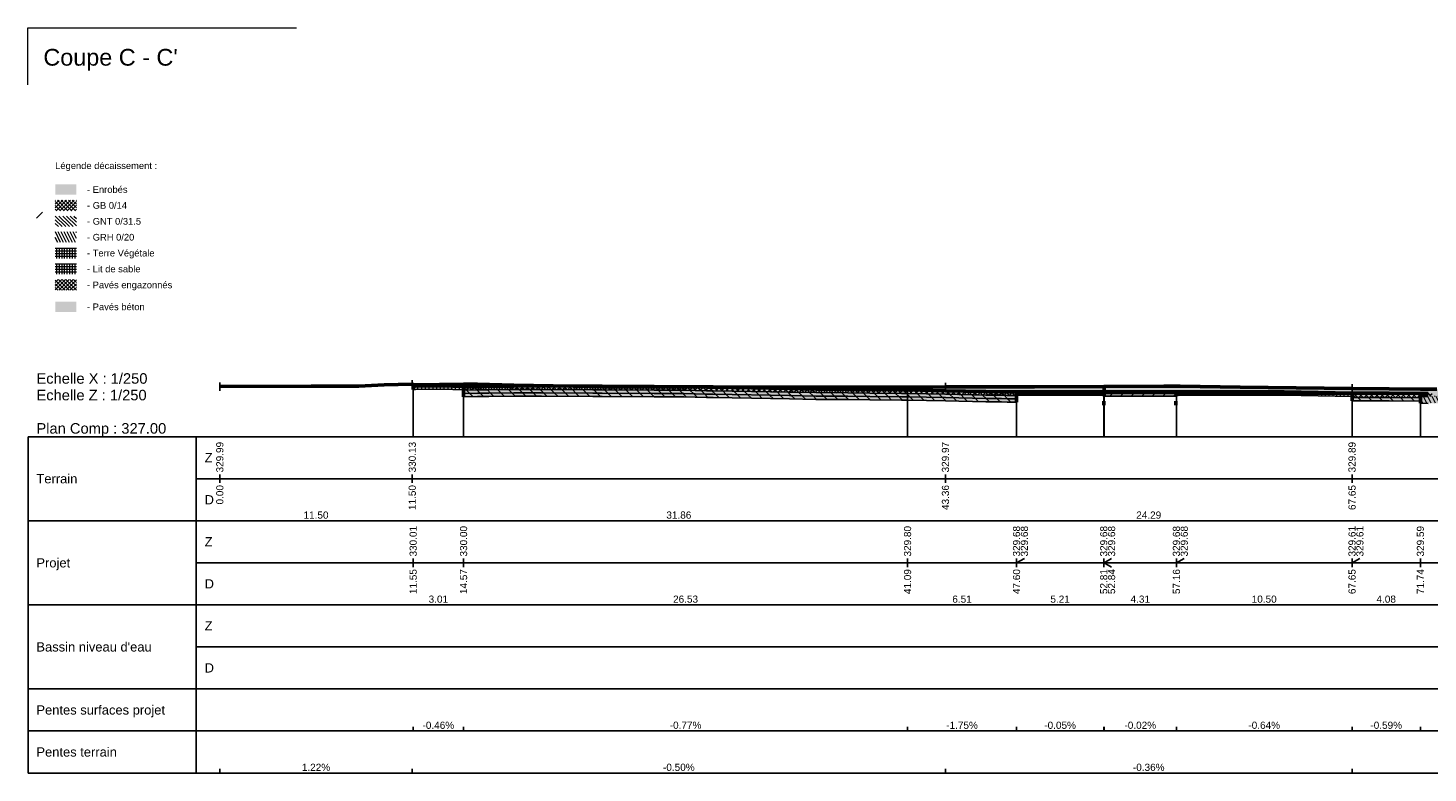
# Model space of a CAD drawing. Header units: centimetres. Extents: x -11246 to 29725, y -11714 to 13666.
# Tile 39 of 79: x 13265 to 14101, y 1715 to 2161. Entities that reach past the tile are written whole.
import ezdxf
from ezdxf.enums import TextEntityAlignment as Align

# ---------------------------------------------------------------- set-up
doc = ezdxf.new("R2010")
doc.units = ezdxf.units.CM
doc.layers.add('0- Coupes', color=7, linetype='Continuous')
for name, color, linetype, lineweight in [('05-ANO Cotations', 7, 'Continuous', 15), ('Coupe - Cadre', 5, 'Continuous', 0), ('Coupe - Projet', 5, 'Continuous', 0), ('Coupe - Structure', 5, 'Continuous', 0), ('Coupe - Terrain', 5, 'Continuous', 0), ('Coupe - Terrassement', 5, 'Continuous', 0), ('Terrain - Profils - Calque temporaire', 5, 'Continuous', 0)]:
    doc.layers.add(name, color=color, linetype=linetype, lineweight=lineweight)
doc.styles.add('CoteHor', font='arial.ttf', dxfattribs={"height": 0.0022})
doc.styles.add('CoteHorA', font='arial.ttf', dxfattribs={"height": 0.0022})
doc.styles.add('CoteHorB', font='arial.ttf', dxfattribs={"height": 0.0022})
doc.styles.add('CoteHorC', font='arial.ttf', dxfattribs={"height": 0.0022})
doc.styles.add('CoteHorD', font='arial.ttf', dxfattribs={"height": 0.0022})
doc.styles.add('CoteTitre', font='arial.ttf', dxfattribs={"height": 0.0017})
doc.styles.add('CoteTitreA', font='arial.ttf', dxfattribs={"height": 0.0017})
doc.styles.add('CoteTitreC', font='arial.ttf', dxfattribs={"height": 0.0017})
doc.styles.add('CoteTitreD', font='arial.ttf', dxfattribs={"height": 0.0017})
doc.styles.add('CoteVert', font='arial.ttf', dxfattribs={"height": 0.0017})
doc.styles.add('CoteVertA', font='arial.ttf', dxfattribs={"height": 0.0017})
doc.styles.add('ProfilCartouche', font='arial.ttf', dxfattribs={"height": 0.0025})
pattern_1 = [(90, (-11, 306), (-56.54, 3e-15), []), (180, (-11, 306), (-7e-15, -56.54), [])]
pattern_2 = [(90, (0, 0), (-0.225, 1e-17), []), (180, (0, 0), (-3e-17, -0.225), [])]
pattern_3 = [(135, (0, 0), (-0.15909903, -0.15909903), []), (225, (0, 0), (0.15909903, -0.15909903), [])]
pattern_4 = [(135, (0, 0), (-0.31819805, -0.31819805), [])]
pattern_5 = [(135, (-21.43074, -187.43973), (-0.11156512, -0.11156512), []), (225, (-21.43074, -187.43973), (0.11156512, -0.11156512), [])]

# ---------------------------------------------------------------- blocks, each defined once
blk = doc.blocks.new('CADRE_2')
h = blk.add_hatch()
h.set_pattern_fill('_USER', color=31, scale=56.541278, angle=135, style=0, double=1, pattern_type=0)
h.set_pattern_definition([(135, (-11, 306), (-39.98, -39.98), []), (225, (-11, 306), (39.98, -39.98), [])])
h.paths.add_polyline_path([(-10.956, 343.91), (-8.967, 343.91), (-8.967, 344.905), (-10.956, 344.905)])
h = blk.add_hatch()
h.set_pattern_fill('_USER', color=214, scale=113.082557, angle=135, style=0, pattern_type=0)
h.set_pattern_definition([(135, (-11, 306), (-79.96, -79.96), [])])
h.paths.add_polyline_path([(-10.956, 342.418), (-8.967, 342.418), (-8.967, 343.413), (-10.956, 343.413)])
h = blk.add_hatch()
h.set_pattern_fill('_USER', color=30, scale=56.541278, angle=116.57, style=0, pattern_type=0)
h.set_pattern_definition([(116.57, (-11, 306), (-50.57, -25.29), [])])
h.paths.add_polyline_path([(-10.956, 340.926), (-8.967, 340.926), (-8.967, 341.921), (-10.956, 341.921)])
h = blk.add_hatch()
h.set_pattern_fill('_USER', color=54, scale=113.082557, angle=-135, style=0, pattern_type=0)
h.set_pattern_definition([(-135, (-11, 306), (79.96, -79.96), [])])
h.paths.add_polyline_path([(-10.956, 339.434), (-8.967, 339.434), (-8.967, 340.429), (-10.956, 340.429)])
h = blk.add_hatch()
h.set_pattern_fill('_USER', color=62, scale=56.541278, angle=90, style=0, double=1, pattern_type=0)
h.set_pattern_definition(pattern_1)
h.paths.add_polyline_path([(-10.956, 337.942), (-8.967, 337.942), (-8.967, 338.936), (-10.956, 338.936)])
h = blk.add_hatch()
h.set_pattern_fill('_USER', color=51, scale=56.541278, angle=90, style=0, double=1, pattern_type=0)
h.set_pattern_definition(pattern_1)
h.paths.add_polyline_path([(-10.956, 334.958), (-8.967, 334.958), (-8.967, 335.952), (-10.956, 335.952)])
h = blk.add_hatch()
h.set_pattern_fill('_USER', color=250, scale=113.082557, angle=135, style=0, double=1, pattern_type=0)
h.set_pattern_definition([(135, (-11, 306), (-79.96, -79.96), []), (225, (-11, 306), (79.96, -79.96), [])])
h.paths.add_polyline_path([(-10.956, 333.466), (-8.967, 333.466), (-8.967, 334.46), (-10.956, 334.46)])
at = {"color": 7, "linetype": 'Continuous'}
for p, q in [((0, 329.742), (0, 330.244)), ((0, 329.742), (0, 330.244)), ((11.5, 329.882), (11.5, 330.385)), ((11.5, 329.882), (11.5, 330.385)), ((11.553, 327), (11.553, 330.013)), ((11.553, 327), (11.553, 330.013)), ((14.566, 327), (14.566, 330)), ((14.566, 327), (14.566, 330)), ((41.094, 327), (41.094, 329.795)), ((41.094, 327), (41.094, 329.795)), ((43.356, 329.721), (43.356, 330.224)), ((43.356, 329.721), (43.356, 330.224)), ((47.604, 327), (47.604, 329.681)), ((47.604, 327), (47.604, 329.681)), ((47.604, 327), (47.604, 329.681)), ((52.814, 327), (52.814, 329.679)), ((52.814, 327), (52.814, 329.679)), ((52.842, 327), (52.842, 329.679)), ((52.842, 327), (52.842, 329.679)), ((57.156, 327), (57.156, 329.678)), ((57.156, 327), (57.156, 329.678)), ((57.156, 327), (57.156, 329.678)), ((67.651, 329.634), (67.651, 330.137)), ((67.651, 329.634), (67.651, 330.137)), ((67.651, 327), (67.651, 329.611)), ((67.651, 327), (67.651, 329.611)), ((67.651, 327), (67.651, 329.611)), ((71.735, 327), (71.735, 329.587)), ((71.735, 327), (71.735, 329.587)), ((-11.459, 306.896), (-11.459, 327)), ((139.318, 327), (-11.459, 327)), ((139.318, 327), (-11.459, 327)), ((-11.459, 327), (-11.459, 306.896)), ((-11.459, 327), (-11.459, 306.896)), ((-1.407, 327), (-1.407, 306.896)), ((139.318, 324.487), (-1.407, 324.487)), ((139.318, 321.974), (-11.459, 321.974)), ((139.318, 321.974), (-11.459, 321.974)), ((139.318, 319.461), (-1.407, 319.461)), ((139.318, 316.948), (-11.459, 316.948)), ((139.318, 316.948), (-11.459, 316.948)), ((139.318, 314.435), (-1.407, 314.435)), ((139.318, 311.922), (-11.459, 311.922)), ((139.318, 311.922), (-11.459, 311.922)), ((139.318, 311.922), (-11.459, 311.922)), ((139.318, 309.409), (-11.459, 309.409)), ((139.318, 309.409), (-11.459, 309.409)), ((139.318, 306.896), (-11.459, 306.896)), ((139.318, 306.896), (-11.459, 306.896)), ((139.318, 306.896), (-11.459, 306.896))]:
    blk.add_line(p, q, dxfattribs=at)
at = {"color": 114, "linetype": 'Continuous'}
for p, q in [((0, 324.738), (0, 324.487)), ((11.5, 324.738), (11.5, 324.487)), ((43.356, 324.738), (43.356, 324.487)), ((67.651, 324.738), (67.651, 324.487)), ((0, 324.236), (0, 324.487)), ((11.5, 324.236), (11.5, 324.487)), ((43.356, 324.236), (43.356, 324.487)), ((67.651, 324.236), (67.651, 324.487)), ((0, 307.148), (0, 306.896)), ((11.5, 307.148), (11.5, 306.896)), ((43.356, 307.148), (43.356, 306.896)), ((67.651, 307.148), (67.651, 306.896))]:
    blk.add_line(p, q, dxfattribs=at)
at = {"color": 251, "linetype": 'Continuous'}
for p, q in [((11.553, 319.712), (11.553, 319.461)), ((14.566, 319.712), (14.566, 319.461)), ((41.094, 319.712), (41.094, 319.461)), ((47.604, 319.712), (47.604, 319.461)), ((48.073, 319.712), (47.604, 319.461)), ((52.814, 319.712), (52.814, 319.461)), ((53.284, 319.712), (52.842, 319.461)), ((57.156, 319.712), (57.156, 319.461)), ((57.626, 319.712), (57.156, 319.461)), ((67.651, 319.712), (67.651, 319.461)), ((68.121, 319.712), (67.651, 319.461)), ((71.735, 319.712), (71.735, 319.461)), ((11.553, 319.21), (11.553, 319.461)), ((14.566, 319.21), (14.566, 319.461)), ((41.094, 319.21), (41.094, 319.461)), ((47.604, 319.21), (47.604, 319.461)), ((52.814, 319.21), (52.814, 319.461)), ((53.284, 319.21), (52.842, 319.461)), ((57.156, 319.21), (57.156, 319.461)), ((67.651, 319.21), (67.651, 319.461)), ((71.735, 319.21), (71.735, 319.461)), ((11.553, 309.661), (11.553, 309.409)), ((14.566, 309.661), (14.566, 309.409)), ((14.566, 309.661), (14.566, 309.409)), ((41.094, 309.661), (41.094, 309.409)), ((47.604, 309.661), (47.604, 309.409)), ((47.604, 309.661), (47.604, 309.409)), ((52.814, 309.661), (52.814, 309.409)), ((52.842, 309.661), (52.842, 309.409)), ((57.156, 309.661), (57.156, 309.409)), ((57.156, 309.661), (57.156, 309.409)), ((67.651, 309.661), (67.651, 309.409)), ((67.651, 309.661), (67.651, 309.409)), ((71.735, 309.661), (71.735, 309.409)), ((71.735, 309.661), (71.735, 309.409))]:
    blk.add_line(p, q, dxfattribs=at)
at = {"style": 'ProfilCartouche'}
for s, p in [('Echelle X : 1/250', (-10.956, 330.481)), ('Echelle Z : 1/250', (-10.956, 329.487)), ('Plan Comp : 327.00', (-10.956, 327.497))]:
    blk.add_text(s, height=0.62824, dxfattribs=at).set_placement(p, align=Align.MIDDLE_LEFT)
at = {"color": 114, "style": 'CoteVert'}
for s, p in [('329.99', (0, 324.864)), ('330.13', (11.5, 324.864)), ('329.97', (43.356, 324.864)), ('329.89', (67.651, 324.864))]:
    blk.add_text(s, height=0.4272, rotation=90, dxfattribs=at).set_placement(p, align=Align.MIDDLE_LEFT)
at = {"color": 114}
for s, height, style, p in [('Z', 0.553, 'CoteHor', (-0.905, 325.744)), ('Terrain', 0.5528, 'CoteHor', (-10.956, 324.487)), ('D', 0.553, 'CoteHor', (-0.905, 323.231)), ('Pentes terrain', 0.55285, 'CoteHorD', (-10.956, 308.153))]:
    blk.add_text(s, height=height, dxfattribs=dict(at, style=style)).set_placement(p, align=Align.MIDDLE_LEFT)
at = {"color": 114, "style": 'CoteVert'}
for s, p in [('0.00', (0, 324.11)), ('11.50', (11.5, 324.11)), ('43.36', (43.356, 324.11)), ('67.65', (67.651, 324.11))]:
    blk.add_text(s, height=0.4272, rotation=90, dxfattribs=at).set_placement(p, align=Align.MIDDLE_RIGHT)
at = {"color": 114}
for s, style, p in [('11.50', 'CoteTitre', (5.75, 321.974)), ('31.86', 'CoteTitre', (27.428, 321.974)), ('24.29', 'CoteTitre', (55.504, 321.974)), ('1.22%', 'CoteTitreD', (5.75, 306.896)), ('-0.50%', 'CoteTitreD', (27.428, 306.896)), ('-0.36%', 'CoteTitreD', (55.504, 306.896))]:
    blk.add_text(s, height=0.4272, dxfattribs=dict(at, style=style)).set_placement(p, align=Align.BOTTOM_CENTER)
at = {"color": 251, "style": 'CoteVertA'}
for s, p in [('330.01', (11.553, 319.838)), ('330.00', (14.566, 319.838)), ('329.80', (41.094, 319.838)), ('329.68', (47.604, 319.838)), ('329.68', (48.073, 319.838)), ('329.68', (52.814, 319.838)), ('329.68', (53.284, 319.838)), ('329.68', (57.156, 319.838)), ('329.68', (57.626, 319.838)), ('329.61', (67.651, 319.838)), ('329.61', (68.121, 319.838)), ('329.59', (71.735, 319.838))]:
    blk.add_text(s, height=0.4272, rotation=90, dxfattribs=at).set_placement(p, align=Align.MIDDLE_LEFT)
at = {"color": 251}
for s, height, style, p in [('Z', 0.553, 'CoteHorA', (-0.905, 320.718)), ('Projet', 0.5528, 'CoteHorA', (-10.956, 319.461)), ('D', 0.553, 'CoteHorA', (-0.905, 318.205)), ('Pentes surfaces projet', 0.55285, 'CoteHorC', (-10.956, 310.666))]:
    blk.add_text(s, height=height, dxfattribs=dict(at, style=style)).set_placement(p, align=Align.MIDDLE_LEFT)
at = {"color": 251, "style": 'CoteVertA'}
for s, p in [('11.55', (11.553, 319.084)), ('14.57', (14.566, 319.084)), ('41.09', (41.094, 319.084)), ('47.60', (47.604, 319.084)), ('52.81', (52.814, 319.084)), ('52.84', (53.284, 319.084)), ('57.16', (57.156, 319.084)), ('67.65', (67.651, 319.084)), ('71.74', (71.735, 319.084))]:
    blk.add_text(s, height=0.4272, rotation=90, dxfattribs=at).set_placement(p, align=Align.MIDDLE_RIGHT)
at = {"color": 251}
for s, style, p in [('3.01', 'CoteTitreA', (13.059, 316.948)), ('26.53', 'CoteTitreA', (27.83, 316.948)), ('6.51', 'CoteTitreA', (44.349, 316.948)), ('5.21', 'CoteTitreA', (50.209, 316.948)), ('4.31', 'CoteTitreA', (54.999, 316.948)), ('10.50', 'CoteTitreA', (62.403, 316.948)), ('4.08', 'CoteTitreA', (69.693, 316.948)), ('-0.46%', 'CoteTitreC', (13.059, 309.409)), ('-0.77%', 'CoteTitreC', (27.83, 309.409)), ('-1.75%', 'CoteTitreC', (44.349, 309.409)), ('-0.05%', 'CoteTitreC', (50.209, 309.409)), ('-0.02%', 'CoteTitreC', (54.999, 309.409)), ('-0.64%', 'CoteTitreC', (62.403, 309.409)), ('-0.59%', 'CoteTitreC', (69.693, 309.409))]:
    blk.add_text(s, height=0.4272, dxfattribs=dict(at, style=style)).set_placement(p, align=Align.BOTTOM_CENTER)
at = {"color": 150, "style": 'CoteHorB'}
for s, height, p in [('Z', 0.553, (-0.905, 315.692)), ("Bassin niveau d'eau", 0.55285, (-10.956, 314.435)), ('D', 0.553, (-0.905, 313.179))]:
    blk.add_text(s, height=height, dxfattribs=at).set_placement(p, align=Align.MIDDLE_LEFT)
blk = doc.blocks.new('DESSIN_2_unnamed')
at = {"layer": 'Coupe - Structure'}
for color, points in [(8, [(-9.835, 341.458), (-8.568, 341.458), (-8.568, 342.092), (-9.835, 342.092)]), (214, [(-9.835, 334.446), (-8.568, 334.446), (-8.568, 335.079), (-9.835, 335.079)]), (255, [(11.553, 330.013), (11.689, 330.015), (13.286, 330.038), (14.566, 330), (14.566, 329.8), (13.286, 329.838), (11.689, 329.815), (11.553, 329.813)]), (8, [(14.566, 330), (15.401, 330.007), (16.068, 330.014), (17.564, 330.023), (19.232, 330.033), (22.299, 330.016), (22.85, 330.013), (25.953, 329.996), (27.734, 329.986), (29.074, 329.961), (29.486, 329.954), (34.031, 329.871), (35.612, 329.842), (37.518, 329.826), (38.841, 329.815), (40.731, 329.798), (41.094, 329.795), (43.356, 329.745), (45.761, 329.692), (46.713, 329.686), (47.044, 329.681), (47.604, 329.681), (47.604, 329.621), (47.044, 329.621), (46.713, 329.626), (45.761, 329.632), (43.356, 329.685), (41.094, 329.735), (40.731, 329.738), (38.841, 329.755), (37.518, 329.766), (35.612, 329.782), (34.031, 329.811), (29.486, 329.894), (29.074, 329.901), (27.734, 329.926), (25.953, 329.936), (22.85, 329.953), (22.299, 329.956), (19.232, 329.973), (17.564, 329.963), (16.068, 329.954), (15.401, 329.947), (14.566, 329.94)]), (255, [(14.566, 329.94), (15.401, 329.947), (16.068, 329.954), (17.564, 329.963), (19.232, 329.973), (22.299, 329.956), (22.85, 329.953), (25.953, 329.936), (27.734, 329.926), (29.074, 329.901), (29.486, 329.894), (34.031, 329.811), (35.612, 329.782), (37.518, 329.766), (38.841, 329.755), (40.731, 329.738), (41.094, 329.735), (43.356, 329.685), (45.761, 329.632), (46.713, 329.626), (47.044, 329.621), (47.604, 329.621), (47.604, 329.471), (47.044, 329.471), (46.713, 329.476), (45.761, 329.482), (43.356, 329.535), (41.094, 329.585), (40.731, 329.588), (38.841, 329.605), (37.518, 329.616), (35.612, 329.632), (34.031, 329.661), (29.486, 329.744), (29.074, 329.751), (27.734, 329.776), (25.953, 329.786), (22.85, 329.803), (22.299, 329.806), (19.232, 329.823), (17.564, 329.813), (16.068, 329.804), (15.401, 329.797), (14.566, 329.79)]), (255, [(14.566, 329.79), (15.401, 329.797), (16.068, 329.804), (17.564, 329.813), (19.232, 329.823), (22.299, 329.806), (22.85, 329.803), (25.953, 329.786), (27.734, 329.776), (29.074, 329.751), (29.486, 329.744), (34.031, 329.661), (35.612, 329.632), (37.518, 329.616), (38.841, 329.605), (40.731, 329.588), (41.094, 329.585), (43.356, 329.535), (45.761, 329.482), (46.713, 329.476), (47.044, 329.471), (47.604, 329.471), (47.604, 329.271), (47.044, 329.271), (46.713, 329.276), (45.761, 329.282), (43.356, 329.335), (41.094, 329.385), (40.731, 329.388), (38.841, 329.405), (37.518, 329.416), (35.612, 329.432), (34.031, 329.461), (29.486, 329.544), (29.074, 329.551), (27.734, 329.576), (25.953, 329.586), (22.85, 329.603), (22.299, 329.606), (19.232, 329.623), (17.564, 329.613), (16.068, 329.604), (15.401, 329.597), (14.566, 329.59)]), (255, [(14.566, 329.59), (15.401, 329.597), (16.068, 329.604), (17.564, 329.613), (19.232, 329.623), (22.299, 329.606), (22.85, 329.603), (25.953, 329.586), (27.734, 329.576), (29.074, 329.551), (29.486, 329.544), (34.031, 329.461), (35.612, 329.432), (37.518, 329.416), (38.841, 329.405), (40.731, 329.388), (41.094, 329.385), (43.356, 329.335), (45.761, 329.282), (46.713, 329.276), (47.044, 329.271), (47.604, 329.271), (47.604, 329.071), (47.044, 329.071), (46.713, 329.076), (45.761, 329.082), (43.356, 329.135), (41.094, 329.185), (40.731, 329.188), (38.841, 329.205), (37.518, 329.216), (35.612, 329.232), (34.031, 329.261), (29.486, 329.344), (29.074, 329.351), (27.734, 329.376), (25.953, 329.386), (22.85, 329.403), (22.299, 329.406), (19.232, 329.423), (17.564, 329.413), (16.068, 329.404), (15.401, 329.397), (14.566, 329.39)]), (255, [(47.604, 329.681), (48.561, 329.681), (48.686, 329.681), (49.799, 329.68), (50.606, 329.68), (52.842, 329.679), (52.842, 329.479), (50.606, 329.48), (49.799, 329.48), (48.686, 329.481), (48.561, 329.481), (47.604, 329.481)]), (214, [(52.842, 329.679), (54.758, 329.678), (56.415, 329.678), (57.156, 329.678), (57.156, 329.578), (56.415, 329.578), (54.758, 329.578), (52.842, 329.579)]), (255, [(52.842, 329.579), (54.758, 329.578), (56.415, 329.578), (57.156, 329.578), (57.156, 329.428), (56.415, 329.428), (54.758, 329.428), (52.842, 329.429)]), (255, [(57.156, 329.678), (57.386, 329.678), (59.876, 329.677), (60.97, 329.677), (63.602, 329.677), (67.651, 329.611), (67.651, 329.411), (63.602, 329.477), (60.97, 329.477), (59.876, 329.477), (57.386, 329.478), (57.156, 329.478)]), (250, [(67.651, 329.611), (69.774, 329.598), (69.862, 329.598), (71.734, 329.587), (71.735, 329.587), (71.735, 329.527), (71.734, 329.527), (69.862, 329.538), (69.774, 329.538), (67.651, 329.551)]), (62, [(71.735, 329.587), (72.193, 329.584), (72.715, 329.588), (74.829, 329.601), (75.388, 329.598), (77.927, 329.582), (78.547, 329.579), (78.796, 329.577), (81.02, 329.564), (81.736, 329.56), (84.113, 329.545), (84.299, 329.544), (84.821, 329.541), (84.84, 329.541), (84.897, 329.541), (85.396, 329.538), (87.206, 329.527), (88.069, 329.522), (90.299, 329.509), (91.244, 329.503), (93.392, 329.49), (94.415, 329.485), (96.485, 329.472), (97.163, 329.469), (99.34, 329.456), (99.385, 329.456), (99.566, 329.455), (99.578, 329.454), (99.578, 329.304), (99.566, 329.305), (99.385, 329.306), (99.34, 329.306), (97.163, 329.319), (96.485, 329.322), (94.415, 329.335), (93.392, 329.34), (91.244, 329.353), (90.299, 329.359), (88.069, 329.372), (87.206, 329.377), (85.396, 329.388), (84.897, 329.391), (84.84, 329.391), (84.821, 329.391), (84.299, 329.394), (84.113, 329.395), (81.736, 329.41), (81.02, 329.414), (78.796, 329.427), (78.547, 329.429), (77.927, 329.432), (75.388, 329.448), (74.829, 329.451), (72.715, 329.438), (72.193, 329.434), (71.735, 329.437)]), (255, [(67.651, 329.551), (69.774, 329.538), (69.862, 329.538), (71.734, 329.527), (71.735, 329.527), (71.735, 329.327), (71.734, 329.327), (69.862, 329.338), (69.774, 329.338), (67.651, 329.351)]), (255, [(67.651, 329.351), (69.774, 329.338), (69.862, 329.338), (71.734, 329.327), (71.735, 329.327), (71.735, 329.127), (71.734, 329.127), (69.862, 329.138), (69.774, 329.138), (67.651, 329.151)]), (255, [(71.735, 329.437), (72.193, 329.434), (72.715, 329.438), (74.829, 329.451), (75.388, 329.448), (77.927, 329.432), (78.547, 329.429), (78.796, 329.427), (81.02, 329.414), (81.736, 329.41), (84.113, 329.395), (84.299, 329.394), (84.821, 329.391), (84.84, 329.391), (84.897, 329.391), (85.396, 329.388), (87.206, 329.377), (88.069, 329.372), (90.299, 329.359), (91.244, 329.353), (93.392, 329.34), (94.415, 329.335), (96.485, 329.322), (97.163, 329.319), (99.34, 329.306), (99.385, 329.306), (99.566, 329.305), (99.578, 329.304), (99.578, 329.264), (99.566, 329.265), (99.385, 329.266), (99.34, 329.266), (97.163, 329.279), (96.485, 329.282), (94.415, 329.295), (93.392, 329.3), (91.244, 329.313), (90.299, 329.319), (88.069, 329.332), (87.206, 329.337), (85.396, 329.348), (84.897, 329.351), (84.84, 329.351), (84.821, 329.351), (84.299, 329.354), (84.113, 329.355), (81.736, 329.37), (81.02, 329.374), (78.796, 329.387), (78.547, 329.389), (77.927, 329.392), (75.388, 329.408), (74.829, 329.411), (72.715, 329.398), (72.193, 329.394), (71.735, 329.397)]), (255, [(71.735, 329.397), (72.193, 329.394), (72.715, 329.398), (74.829, 329.411), (75.388, 329.408), (77.927, 329.392), (78.547, 329.389), (78.796, 329.387), (81.02, 329.374), (81.736, 329.37), (84.113, 329.355), (84.299, 329.354), (84.821, 329.351), (84.84, 329.351), (84.897, 329.351), (85.396, 329.348), (87.206, 329.337), (88.069, 329.332), (90.299, 329.319), (91.244, 329.313), (93.392, 329.3), (94.415, 329.295), (96.485, 329.282), (97.163, 329.279), (99.34, 329.266), (99.385, 329.266), (99.566, 329.265), (99.578, 329.264), (99.578, 328.864), (99.566, 328.865), (99.385, 328.866), (99.34, 328.866), (97.163, 328.879), (96.485, 328.882), (94.415, 328.895), (93.392, 328.9), (91.244, 328.913), (90.299, 328.919), (88.069, 328.932), (87.206, 328.937), (85.396, 328.948), (84.897, 328.951), (84.84, 328.951), (84.821, 328.951), (84.299, 328.954), (84.113, 328.955), (81.736, 328.97), (81.02, 328.974), (78.796, 328.987), (78.547, 328.989), (77.927, 328.992), (75.388, 329.008), (74.829, 329.011), (72.715, 328.998), (72.193, 328.994), (71.735, 328.997)])]:
    blk.add_hatch(color=color, dxfattribs=at).paths.add_polyline_path(points)
h = blk.add_hatch(dxfattribs=at)
h.set_pattern_fill('_USER', color=31, scale=0.157777, angle=135, style=0, double=1, pattern_type=0)
h.set_pattern_definition(pattern_5)
h.paths.add_polyline_path([(-9.835, 340.508), (-8.568, 340.508), (-8.568, 341.141), (-9.835, 341.141)])
h = blk.add_hatch(dxfattribs=at)
h.set_pattern_fill('_USER', color=214, scale=0.157777, angle=135, style=0, pattern_type=0)
h.set_pattern_definition([(135, (-10.38635, 315.8686), (-0.1115651, -0.1115651), [])])
h.paths.add_polyline_path([(-9.835, 339.558), (-8.568, 339.558), (-8.568, 340.191), (-9.835, 340.191)])
h = blk.add_hatch(dxfattribs=at)
h.set_pattern_fill('_USER', color=30, scale=0.157777, angle=116.57, style=0, pattern_type=0)
h.set_pattern_definition([(116.57, (-10.38635, 315.8686), (-0.1411139, -0.0705722), [])])
h.paths.add_polyline_path([(-9.835, 338.607), (-8.568, 338.607), (-8.568, 339.241), (-9.835, 339.241)])
h = blk.add_hatch(dxfattribs=at)
h.set_pattern_fill('_USER', color=62, scale=0.157777, angle=90, style=0, double=1, pattern_type=0)
h.set_pattern_definition([(90, (-21.43074, -187.43973), (-0.157776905, 1e-17), []), (180, (-21.43074, -187.43973), (-2e-17, -0.157776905), [])])
h.paths.add_polyline_path([(-9.835, 337.657), (-8.568, 337.657), (-8.568, 338.291), (-9.835, 338.291)])
h = blk.add_hatch(dxfattribs=at)
h.set_pattern_fill('_USER', color=51, scale=0.157777, angle=90, style=0, double=1, pattern_type=0)
h.set_pattern_definition([(90, (-10.38635, 315.8686), (-0.1577769, 1e-17), []), (180, (-10.38635, 315.8686), (-2e-17, -0.1577769), [])])
h.paths.add_polyline_path([(-9.835, 336.707), (-8.568, 336.707), (-8.568, 337.34), (-9.835, 337.34)])
h = blk.add_hatch(dxfattribs=at)
h.set_pattern_fill('_USER', color=250, scale=0.157777, angle=135, style=0, double=1, pattern_type=0)
h.set_pattern_definition(pattern_5)
h.paths.add_polyline_path([(-9.835, 335.757), (-8.568, 335.757), (-8.568, 336.39), (-9.835, 336.39)])
h = blk.add_hatch(dxfattribs=at)
h.set_pattern_fill('_USER', color=62, scale=0.225, angle=90, style=0, double=1, pattern_type=0)
h.set_pattern_definition(pattern_2)
h.paths.add_polyline_path([(11.553, 330.013), (11.689, 330.015), (13.286, 330.038), (14.566, 330), (14.566, 329.8), (13.286, 329.838), (11.689, 329.815), (11.553, 329.813)])
h = blk.add_hatch(dxfattribs=at)
h.set_pattern_fill('_USER', color=31, scale=0.225, angle=135, style=0, double=1, pattern_type=0)
h.set_pattern_definition(pattern_3)
h.paths.add_polyline_path([(14.566, 329.94), (15.401, 329.947), (16.068, 329.954), (17.564, 329.963), (19.232, 329.973), (22.299, 329.956), (22.85, 329.953), (25.953, 329.936), (27.734, 329.926), (29.074, 329.901), (29.486, 329.894), (34.031, 329.811), (35.612, 329.782), (37.518, 329.766), (38.841, 329.755), (40.731, 329.738), (41.094, 329.735), (43.356, 329.685), (45.761, 329.632), (46.713, 329.626), (47.044, 329.621), (47.604, 329.621), (47.604, 329.471), (47.044, 329.471), (46.713, 329.476), (45.761, 329.482), (43.356, 329.535), (41.094, 329.585), (40.731, 329.588), (38.841, 329.605), (37.518, 329.616), (35.612, 329.632), (34.031, 329.661), (29.486, 329.744), (29.074, 329.751), (27.734, 329.776), (25.953, 329.786), (22.85, 329.803), (22.299, 329.806), (19.232, 329.823), (17.564, 329.813), (16.068, 329.804), (15.401, 329.797), (14.566, 329.79)])
h = blk.add_hatch(dxfattribs=at)
h.set_pattern_fill('_USER', color=214, scale=0.45, angle=135, style=0, pattern_type=0)
h.set_pattern_definition(pattern_4)
h.paths.add_polyline_path([(14.566, 329.79), (15.401, 329.797), (16.068, 329.804), (17.564, 329.813), (19.232, 329.823), (22.299, 329.806), (22.85, 329.803), (25.953, 329.786), (27.734, 329.776), (29.074, 329.751), (29.486, 329.744), (34.031, 329.661), (35.612, 329.632), (37.518, 329.616), (38.841, 329.605), (40.731, 329.588), (41.094, 329.585), (43.356, 329.535), (45.761, 329.482), (46.713, 329.476), (47.044, 329.471), (47.604, 329.471), (47.604, 329.271), (47.044, 329.271), (46.713, 329.276), (45.761, 329.282), (43.356, 329.335), (41.094, 329.385), (40.731, 329.388), (38.841, 329.405), (37.518, 329.416), (35.612, 329.432), (34.031, 329.461), (29.486, 329.544), (29.074, 329.551), (27.734, 329.576), (25.953, 329.586), (22.85, 329.603), (22.299, 329.606), (19.232, 329.623), (17.564, 329.613), (16.068, 329.604), (15.401, 329.597), (14.566, 329.59)])
h = blk.add_hatch(dxfattribs=at)
h.set_pattern_fill('_USER', color=214, scale=0.45, angle=135, style=0, pattern_type=0)
h.set_pattern_definition(pattern_4)
h.paths.add_polyline_path([(14.566, 329.59), (15.401, 329.597), (16.068, 329.604), (17.564, 329.613), (19.232, 329.623), (22.299, 329.606), (22.85, 329.603), (25.953, 329.586), (27.734, 329.576), (29.074, 329.551), (29.486, 329.544), (34.031, 329.461), (35.612, 329.432), (37.518, 329.416), (38.841, 329.405), (40.731, 329.388), (41.094, 329.385), (43.356, 329.335), (45.761, 329.282), (46.713, 329.276), (47.044, 329.271), (47.604, 329.271), (47.604, 329.071), (47.044, 329.071), (46.713, 329.076), (45.761, 329.082), (43.356, 329.135), (41.094, 329.185), (40.731, 329.188), (38.841, 329.205), (37.518, 329.216), (35.612, 329.232), (34.031, 329.261), (29.486, 329.344), (29.074, 329.351), (27.734, 329.376), (25.953, 329.386), (22.85, 329.403), (22.299, 329.406), (19.232, 329.423), (17.564, 329.413), (16.068, 329.404), (15.401, 329.397), (14.566, 329.39)])
h = blk.add_hatch(dxfattribs=at)
h.set_pattern_fill('_USER', color=62, scale=0.225, angle=90, style=0, double=1, pattern_type=0)
h.set_pattern_definition(pattern_2)
h.paths.add_polyline_path([(47.604, 329.681), (48.561, 329.681), (48.686, 329.681), (49.799, 329.68), (50.606, 329.68), (52.814, 329.679), (52.814, 329.479), (50.606, 329.48), (49.799, 329.48), (48.686, 329.481), (48.561, 329.481), (47.604, 329.481)])
h = blk.add_hatch(dxfattribs=at)
h.set_pattern_fill('_USER', color=54, scale=0.45, angle=-135, style=0, pattern_type=0)
h.set_pattern_definition([(225, (0, 0), (0.31819805, -0.31819805), [])])
h.paths.add_polyline_path([(52.842, 329.579), (54.758, 329.578), (56.415, 329.578), (57.156, 329.578), (57.156, 329.428), (56.415, 329.428), (54.758, 329.428), (52.842, 329.429)])
h = blk.add_hatch(dxfattribs=at)
h.set_pattern_fill('_USER', color=62, scale=0.225, angle=90, style=0, double=1, pattern_type=0)
h.set_pattern_definition(pattern_2)
h.paths.add_polyline_path([(57.156, 329.678), (57.386, 329.678), (59.876, 329.677), (60.97, 329.677), (63.602, 329.677), (67.651, 329.611), (67.651, 329.411), (63.602, 329.477), (60.97, 329.477), (59.876, 329.477), (57.386, 329.478), (57.156, 329.478)])
h = blk.add_hatch(dxfattribs=at)
h.set_pattern_fill('_USER', color=250, scale=0.45, angle=135, style=0, double=1, pattern_type=0)
h.set_pattern_definition([(135, (0, 0), (-0.31819805, -0.31819805), []), (225, (0, 0), (0.31819805, -0.31819805), [])])
h.paths.add_polyline_path([(71.735, 329.587), (72.193, 329.584), (72.715, 329.588), (74.829, 329.601), (75.388, 329.598), (77.927, 329.582), (78.547, 329.579), (78.796, 329.577), (81.02, 329.564), (81.736, 329.56), (84.113, 329.545), (84.299, 329.544), (84.821, 329.541), (84.84, 329.541), (84.897, 329.541), (85.396, 329.538), (87.206, 329.527), (88.069, 329.522), (90.299, 329.509), (91.244, 329.503), (93.392, 329.49), (94.415, 329.485), (96.485, 329.472), (97.163, 329.469), (99.34, 329.456), (99.385, 329.456), (99.566, 329.455), (99.578, 329.454), (99.578, 329.304), (99.566, 329.305), (99.385, 329.306), (99.34, 329.306), (97.163, 329.319), (96.485, 329.322), (94.415, 329.335), (93.392, 329.34), (91.244, 329.353), (90.299, 329.359), (88.069, 329.372), (87.206, 329.377), (85.396, 329.388), (84.897, 329.391), (84.84, 329.391), (84.821, 329.391), (84.299, 329.394), (84.113, 329.395), (81.736, 329.41), (81.02, 329.414), (78.796, 329.427), (78.547, 329.429), (77.927, 329.432), (75.388, 329.448), (74.829, 329.451), (72.715, 329.438), (72.193, 329.434), (71.735, 329.437)])
h = blk.add_hatch(dxfattribs=at)
h.set_pattern_fill('_USER', color=31, scale=0.225, angle=135, style=0, double=1, pattern_type=0)
h.set_pattern_definition(pattern_3)
h.paths.add_polyline_path([(67.651, 329.551), (69.774, 329.538), (69.862, 329.538), (71.734, 329.527), (71.735, 329.527), (71.735, 329.327), (71.734, 329.327), (69.862, 329.338), (69.774, 329.338), (67.651, 329.351)])
h = blk.add_hatch(dxfattribs=at)
h.set_pattern_fill('_USER', color=214, scale=0.45, angle=135, style=0, pattern_type=0)
h.set_pattern_definition(pattern_4)
h.paths.add_polyline_path([(67.651, 329.351), (69.774, 329.338), (69.862, 329.338), (71.734, 329.327), (71.735, 329.327), (71.735, 329.127), (71.734, 329.127), (69.862, 329.138), (69.774, 329.138), (67.651, 329.151)])
h = blk.add_hatch(dxfattribs=at)
h.set_pattern_fill('_USER', color=51, scale=0.225, angle=90, style=0, double=1, pattern_type=0)
h.set_pattern_definition(pattern_2)
h.paths.add_polyline_path([(71.735, 329.437), (72.193, 329.434), (72.715, 329.438), (74.829, 329.451), (75.388, 329.448), (77.927, 329.432), (78.547, 329.429), (78.796, 329.427), (81.02, 329.414), (81.736, 329.41), (84.113, 329.395), (84.299, 329.394), (84.821, 329.391), (84.84, 329.391), (84.897, 329.391), (85.396, 329.388), (87.206, 329.377), (88.069, 329.372), (90.299, 329.359), (91.244, 329.353), (93.392, 329.34), (94.415, 329.335), (96.485, 329.322), (97.163, 329.319), (99.34, 329.306), (99.385, 329.306), (99.566, 329.305), (99.578, 329.304), (99.578, 329.264), (99.566, 329.265), (99.385, 329.266), (99.34, 329.266), (97.163, 329.279), (96.485, 329.282), (94.415, 329.295), (93.392, 329.3), (91.244, 329.313), (90.299, 329.319), (88.069, 329.332), (87.206, 329.337), (85.396, 329.348), (84.897, 329.351), (84.84, 329.351), (84.821, 329.351), (84.299, 329.354), (84.113, 329.355), (81.736, 329.37), (81.02, 329.374), (78.796, 329.387), (78.547, 329.389), (77.927, 329.392), (75.388, 329.408), (74.829, 329.411), (72.715, 329.398), (72.193, 329.394), (71.735, 329.397)])
h = blk.add_hatch(dxfattribs=at)
h.set_pattern_fill('_USER', color=30, scale=0.225, angle=116.57, style=0, pattern_type=0)
h.set_pattern_definition([(116.57, (0, 0), (-0.20123743, -0.10064044), [])])
h.paths.add_polyline_path([(71.735, 329.397), (72.193, 329.394), (72.715, 329.398), (74.829, 329.411), (75.388, 329.408), (77.927, 329.392), (78.547, 329.389), (78.796, 329.387), (81.02, 329.374), (81.736, 329.37), (84.113, 329.355), (84.299, 329.354), (84.821, 329.351), (84.84, 329.351), (84.897, 329.351), (85.396, 329.348), (87.206, 329.337), (88.069, 329.332), (90.299, 329.319), (91.244, 329.313), (93.392, 329.3), (94.415, 329.295), (96.485, 329.282), (97.163, 329.279), (99.34, 329.266), (99.385, 329.266), (99.566, 329.265), (99.578, 329.264), (99.578, 328.864), (99.566, 328.865), (99.385, 328.866), (99.34, 328.866), (97.163, 328.879), (96.485, 328.882), (94.415, 328.895), (93.392, 328.9), (91.244, 328.913), (90.299, 328.919), (88.069, 328.932), (87.206, 328.937), (85.396, 328.948), (84.897, 328.951), (84.84, 328.951), (84.821, 328.951), (84.299, 328.954), (84.113, 328.955), (81.736, 328.97), (81.02, 328.974), (78.796, 328.987), (78.547, 328.989), (77.927, 328.992), (75.388, 329.008), (74.829, 329.011), (72.715, 328.998), (72.193, 328.994), (71.735, 328.997)])
at = {"layer": 'Terrain - Profils - Calque temporaire'}
for points in [[(11.689, 330.107), (14.566, 330.132), (15.401, 330.139), (17.564, 330.071), (22.299, 330.002), (22.85, 329.979), (25.953, 329.971), (29.074, 329.973), (29.486, 329.973), (34.031, 329.97), (37.518, 329.962), (40.731, 329.958), (43.356, 329.972), (47.604, 329.984), (48.686, 329.987), (52.842, 330.007), (52.842, 329.479), (50.606, 329.48), (49.799, 329.48), (48.686, 329.481), (48.561, 329.481), (47.604, 329.481), (47.604, 329.071), (47.044, 329.071), (46.713, 329.076), (45.761, 329.082), (43.356, 329.135), (41.094, 329.185), (40.731, 329.188), (38.841, 329.205), (37.518, 329.216), (35.612, 329.232), (34.031, 329.261), (29.486, 329.344), (29.074, 329.351), (27.734, 329.376), (25.953, 329.386), (22.85, 329.403), (22.299, 329.406), (19.232, 329.423), (17.564, 329.413), (16.068, 329.404), (15.401, 329.397), (14.566, 329.39), (14.566, 329.8), (13.286, 329.838), (11.689, 329.815), (11.553, 329.813), (11.553, 330.126)], [(56.415, 330.024), (57.156, 330.018), (57.386, 330.016), (60.97, 329.97), (67.651, 329.886), (69.862, 329.858), (71.735, 329.84), (72.715, 329.831), (78.796, 329.726), (84.299, 329.641), (84.821, 329.634), (84.84, 329.633), (85.396, 329.622), (99.34, 329.368), (99.385, 329.369), (99.566, 329.359), (99.578, 329.359), (101.099, 329.373), (103.493, 329.4), (108.061, 329.447), (108.289, 329.449), (108.567, 329.459), (112.772, 329.501), (113.49, 329.508), (114.758, 329.513), (115.461, 329.529), (116.942, 329.528), (118.629, 329.56), (119.432, 329.563), (121.338, 329.569), (122.799, 329.579), (122.799, 329.381), (121.338, 329.313), (120.486, 329.273), (119.432, 329.2), (119.432, 329.4), (119.305, 329.399), (119.29, 329.399), (118.629, 329.245), (118.509, 329.217), (118.311, 329.199), (116.942, 329.075), (116.71, 329.054), (115.461, 328.94), (115.29, 328.925), (114.758, 329.032), (113.93, 329.199), (113.49, 329.288), (112.937, 329.399), (112.834, 329.4), (112.772, 329.4), (112.772, 329.2), (110.946, 329.194), (110.498, 329.194), (109.474, 329.195), (108.567, 329.197), (108.289, 329.197), (108.061, 329.197), (108.061, 328.937), (107.941, 328.938), (107.535, 328.941), (106.028, 328.948), (103.493, 328.968), (103.047, 328.972), (101.099, 328.984), (99.578, 328.994), (99.578, 328.864), (99.566, 328.865), (99.385, 328.866), (99.34, 328.866), (97.163, 328.879), (96.485, 328.882), (94.415, 328.895), (93.392, 328.9), (91.244, 328.913), (90.299, 328.919), (88.069, 328.932), (87.206, 328.937), (85.396, 328.948), (84.897, 328.951), (84.84, 328.951), (84.821, 328.951), (84.299, 328.954), (84.113, 328.955), (81.736, 328.97), (81.02, 328.974), (78.796, 328.987), (78.547, 328.989), (77.927, 328.992), (75.388, 329.008), (74.829, 329.011), (72.715, 328.998), (72.193, 328.994), (71.735, 328.997), (71.735, 329.127), (71.734, 329.127), (69.862, 329.138), (69.774, 329.138), (67.651, 329.151), (67.651, 329.411), (63.602, 329.477), (60.97, 329.477), (59.876, 329.477), (57.386, 329.478), (57.156, 329.478), (57.156, 329.428), (56.415, 329.428), (54.758, 329.428), (52.842, 329.429), (52.842, 330.007)]]:
    blk.add_hatch(color=51, dxfattribs=at).paths.add_polyline_path(points)
at = {"layer": 'Coupe - Cadre', "color": 251, "linetype": 'Continuous', "lineweight": 53}
for p, q in [((11.553, 329.813), (11.553, 330.126)), ((52.842, 329.479), (52.842, 330.007)), ((52.842, 329.429), (52.842, 330.007))]:
    blk.add_line(p, q, dxfattribs=at)
at = {"layer": 'Coupe - Projet', "color": 251, "linetype": 'Continuous', "lineweight": 53}
for p, q in [((11.553, 329.813), (11.553, 330.013)), ((14.566, 329.8), (14.566, 330)), ((14.566, 329.39), (14.566, 330)), ((47.604, 329.071), (47.604, 329.681)), ((47.604, 329.481), (47.604, 329.681)), ((52.842, 329.479), (52.842, 329.679)), ((52.842, 329.429), (52.842, 329.679)), ((57.156, 329.428), (57.156, 329.678)), ((57.156, 329.478), (57.156, 329.678)), ((67.651, 329.411), (67.651, 329.611)), ((67.651, 329.151), (67.651, 329.611)), ((71.735, 329.127), (71.735, 329.587)), ((71.735, 328.997), (71.735, 329.587)), ((52.817, 328.876), (52.817, 329.126)), ((57.131, 328.875), (57.131, 329.125)), ((57.131, 328.925), (57.131, 329.125))]:
    blk.add_line(p, q, dxfattribs=at)
at = {"layer": 'Coupe - Projet', "color": 251, "linetype": 'Continuous', "lineweight": 53, "flags": 128}
for points in [[(11.553, 330.013), (11.689, 330.015), (13.286, 330.038), (14.566, 330)], [(14.566, 330), (15.401, 330.007), (16.068, 330.014), (17.564, 330.023), (19.232, 330.033), (22.299, 330.016), (22.85, 330.013), (25.953, 329.996), (27.734, 329.986), (29.074, 329.961), (29.486, 329.954), (34.031, 329.871), (35.612, 329.842), (37.518, 329.826), (38.841, 329.815), (40.731, 329.798), (41.094, 329.795), (43.356, 329.745), (45.761, 329.692), (46.713, 329.686), (47.044, 329.681), (47.604, 329.681)], [(47.604, 329.681), (48.561, 329.681), (48.686, 329.681), (49.799, 329.68), (50.606, 329.68), (52.814, 329.679)], [(52.842, 329.679), (54.758, 329.678), (56.415, 329.678), (57.156, 329.678)], [(52.842, 329.679), (54.758, 329.678), (56.415, 329.678), (57.156, 329.678)], [(57.156, 329.678), (57.386, 329.678), (59.876, 329.677), (60.97, 329.677), (63.602, 329.677), (67.651, 329.611)], [(67.651, 329.611), (69.774, 329.598), (69.862, 329.598), (71.734, 329.587), (71.735, 329.587)], [(71.735, 329.587), (72.193, 329.584)]]:
    blk.add_lwpolyline(points, dxfattribs=at)
at = {"layer": 'Coupe - Structure', "color": 7, "linetype": 'Continuous', "lineweight": -3, "flags": 128}
for points in [[(11.553, 330.013), (11.689, 330.015), (13.286, 330.038), (14.566, 330), (14.566, 329.8), (13.286, 329.838), (11.689, 329.815), (11.553, 329.813)], [(14.566, 330), (15.401, 330.007), (16.068, 330.014), (17.564, 330.023), (19.232, 330.033), (22.299, 330.016), (22.85, 330.013), (25.953, 329.996), (27.734, 329.986), (29.074, 329.961), (29.486, 329.954), (34.031, 329.871), (35.612, 329.842), (37.518, 329.826), (38.841, 329.815), (40.731, 329.798), (41.094, 329.795), (43.356, 329.745), (45.761, 329.692), (46.713, 329.686), (47.044, 329.681), (47.604, 329.681), (47.604, 329.621), (47.044, 329.621), (46.713, 329.626), (45.761, 329.632), (43.356, 329.685), (41.094, 329.735), (40.731, 329.738), (38.841, 329.755), (37.518, 329.766), (35.612, 329.782), (34.031, 329.811), (29.486, 329.894), (29.074, 329.901), (27.734, 329.926), (25.953, 329.936), (22.85, 329.953), (22.299, 329.956), (19.232, 329.973), (17.564, 329.963), (16.068, 329.954), (15.401, 329.947), (14.566, 329.94)], [(14.566, 329.94), (15.401, 329.947), (16.068, 329.954), (17.564, 329.963), (19.232, 329.973), (22.299, 329.956), (22.85, 329.953), (25.953, 329.936), (27.734, 329.926), (29.074, 329.901), (29.486, 329.894), (34.031, 329.811), (35.612, 329.782), (37.518, 329.766), (38.841, 329.755), (40.731, 329.738), (41.094, 329.735), (43.356, 329.685), (45.761, 329.632), (46.713, 329.626), (47.044, 329.621), (47.604, 329.621), (47.604, 329.471), (47.044, 329.471), (46.713, 329.476), (45.761, 329.482), (43.356, 329.535), (41.094, 329.585), (40.731, 329.588), (38.841, 329.605), (37.518, 329.616), (35.612, 329.632), (34.031, 329.661), (29.486, 329.744), (29.074, 329.751), (27.734, 329.776), (25.953, 329.786), (22.85, 329.803), (22.299, 329.806), (19.232, 329.823), (17.564, 329.813), (16.068, 329.804), (15.401, 329.797), (14.566, 329.79)], [(14.566, 329.79), (15.401, 329.797), (16.068, 329.804), (17.564, 329.813), (19.232, 329.823), (22.299, 329.806), (22.85, 329.803), (25.953, 329.786), (27.734, 329.776), (29.074, 329.751), (29.486, 329.744), (34.031, 329.661), (35.612, 329.632), (37.518, 329.616), (38.841, 329.605), (40.731, 329.588), (41.094, 329.585), (43.356, 329.535), (45.761, 329.482), (46.713, 329.476), (47.044, 329.471), (47.604, 329.471), (47.604, 329.271), (47.044, 329.271), (46.713, 329.276), (45.761, 329.282), (43.356, 329.335), (41.094, 329.385), (40.731, 329.388), (38.841, 329.405), (37.518, 329.416), (35.612, 329.432), (34.031, 329.461), (29.486, 329.544), (29.074, 329.551), (27.734, 329.576), (25.953, 329.586), (22.85, 329.603), (22.299, 329.606), (19.232, 329.623), (17.564, 329.613), (16.068, 329.604), (15.401, 329.597), (14.566, 329.59)], [(14.566, 329.59), (15.401, 329.597), (16.068, 329.604), (17.564, 329.613), (19.232, 329.623), (22.299, 329.606), (22.85, 329.603), (25.953, 329.586), (27.734, 329.576), (29.074, 329.551), (29.486, 329.544), (34.031, 329.461), (35.612, 329.432), (37.518, 329.416), (38.841, 329.405), (40.731, 329.388), (41.094, 329.385), (43.356, 329.335), (45.761, 329.282), (46.713, 329.276), (47.044, 329.271), (47.604, 329.271), (47.604, 329.071), (47.044, 329.071), (46.713, 329.076), (45.761, 329.082), (43.356, 329.135), (41.094, 329.185), (40.731, 329.188), (38.841, 329.205), (37.518, 329.216), (35.612, 329.232), (34.031, 329.261), (29.486, 329.344), (29.074, 329.351), (27.734, 329.376), (25.953, 329.386), (22.85, 329.403), (22.299, 329.406), (19.232, 329.423), (17.564, 329.413), (16.068, 329.404), (15.401, 329.397), (14.566, 329.39)], [(47.604, 329.681), (48.561, 329.681), (48.686, 329.681), (49.799, 329.68), (50.606, 329.68), (52.842, 329.679), (52.842, 329.479), (50.606, 329.48), (49.799, 329.48), (48.686, 329.481), (48.561, 329.481), (47.604, 329.481)], [(52.842, 329.679), (54.758, 329.678), (56.415, 329.678), (57.156, 329.678), (57.156, 329.578), (56.415, 329.578), (54.758, 329.578), (52.842, 329.579)], [(52.842, 329.579), (54.758, 329.578), (56.415, 329.578), (57.156, 329.578), (57.156, 329.428), (56.415, 329.428), (54.758, 329.428), (52.842, 329.429)], [(57.156, 329.678), (57.386, 329.678), (59.876, 329.677), (60.97, 329.677), (63.602, 329.677), (67.651, 329.611), (67.651, 329.411), (63.602, 329.477), (60.97, 329.477), (59.876, 329.477), (57.386, 329.478), (57.156, 329.478)], [(67.651, 329.611), (69.774, 329.598), (69.862, 329.598), (71.734, 329.587), (71.735, 329.587), (71.735, 329.527), (71.734, 329.527), (69.862, 329.538), (69.774, 329.538), (67.651, 329.551)], [(67.651, 329.551), (69.774, 329.538), (69.862, 329.538), (71.734, 329.527), (71.735, 329.527), (71.735, 329.327), (71.734, 329.327), (69.862, 329.338), (69.774, 329.338), (67.651, 329.351)], [(67.651, 329.351), (69.774, 329.338), (69.862, 329.338), (71.734, 329.327), (71.735, 329.327), (71.735, 329.127), (71.734, 329.127), (69.862, 329.138), (69.774, 329.138), (67.651, 329.151)]]:
    blk.add_lwpolyline(points, close=True, dxfattribs=at)
for points in [[(72.193, 329.434), (71.735, 329.437), (71.735, 329.587), (72.193, 329.584)], [(72.193, 329.394), (71.735, 329.397), (71.735, 329.437), (72.193, 329.434)], [(72.193, 328.994), (71.735, 328.997), (71.735, 329.397), (72.193, 329.394)]]:
    blk.add_lwpolyline(points, dxfattribs=at)
at = {"layer": 'Coupe - Terrain', "color": 114, "linetype": 'Continuous', "lineweight": 53, "flags": 128}
blk.add_lwpolyline([(0, 329.993), (5.457, 330.018), (8.304, 330.011), (9.825, 330.095), (11.5, 330.133), (11.553, 330.126), (11.689, 330.107), (14.566, 330.132), (15.401, 330.139), (17.564, 330.071), (22.299, 330.002), (22.85, 329.979), (25.953, 329.971), (29.074, 329.973), (29.486, 329.973), (34.031, 329.97), (37.518, 329.962), (40.731, 329.958), (43.356, 329.972), (47.604, 329.984), (48.686, 329.987), (52.814, 330.007), (52.842, 330.007), (56.415, 330.024), (57.156, 330.018), (57.386, 330.016), (60.97, 329.97), (67.651, 329.886), (69.862, 329.858), (71.735, 329.84), (72.715, 329.831)], dxfattribs=at)
at = {"layer": 'Coupe - Terrassement', "color": 251, "linetype": 'Continuous', "lineweight": -3, "flags": 128}
for points in [[(11.553, 329.813), (11.689, 329.815), (13.286, 329.838), (14.566, 329.8), (14.566, 329.39), (15.401, 329.397), (16.068, 329.404), (17.564, 329.413), (19.232, 329.423), (22.299, 329.406), (22.85, 329.403), (25.953, 329.386), (27.734, 329.376), (29.074, 329.351), (29.486, 329.344), (34.031, 329.261), (35.612, 329.232), (37.518, 329.216), (38.841, 329.205), (40.731, 329.188), (41.094, 329.185), (43.356, 329.135), (45.761, 329.082), (46.713, 329.076), (47.044, 329.071), (47.604, 329.071), (47.604, 329.481), (48.561, 329.481), (48.686, 329.481), (49.799, 329.48), (50.606, 329.48), (52.814, 329.479)], [(52.842, 329.429), (54.758, 329.428), (56.415, 329.428), (57.156, 329.428), (57.156, 329.478), (57.386, 329.478), (59.876, 329.477), (60.97, 329.477), (63.602, 329.477), (67.651, 329.411), (67.651, 329.151), (69.774, 329.138), (69.862, 329.138), (71.734, 329.127), (71.735, 329.127), (71.735, 328.997), (72.193, 328.994)]]:
    blk.add_lwpolyline(points, dxfattribs=at)
at = {"style": 'ProfilCartouche'}
for s, p in [('Légende décaissement :', (-9.835, 343.2)), ('- Enrobés', (-7.934, 341.775)), ('- GB 0/14', (-7.934, 340.825)), ('- GNT 0/31.5', (-7.934, 339.874)), ('- GRH 0/20', (-7.934, 338.924)), ('- Terre Végétale', (-7.934, 337.974)), ('- Lit de sable', (-7.934, 337.024)), ('- Pavés engazonnés', (-7.934, 336.073)), ('- Pavés béton', (-7.934, 334.763))]:
    blk.add_text(s, height=0.4001, dxfattribs=at).set_placement(p, align=Align.MIDDLE_LEFT)

msp = doc.modelspace()

# ---------------------------------------------------------------- linework, layer by layer
at = {"layer": '05-ANO Cotations'}
for p, q in [((13264.75713, 2160.588), (13425.23497, 2160.588)), ((13264.75713, 2126.56126), (13264.75713, 2160.588))]:
    msp.add_line(p, q, dxfattribs=at)

# ---------------------------------------------------------------- block references
at = {"layer": '0- Coupes', "xscale": 10, "yscale": 10, "zscale": 10}
for name in ['CADRE_2', 'DESSIN_2_unnamed']:
    msp.add_blockref(name, (13379.34745, -1353.7161), dxfattribs=at)

# ---------------------------------------------------------------- texts
at = {"layer": '0- Coupes', "insert": (13273.94614, 2148.08056), "char_height": 10, "attachment_point": 1, "style": 'CoteTitreD'}
msp.add_mtext_dynamic_manual_height_columns("Coupe C - C'", width=99.1363899, gutter_width=10, heights=[0], dxfattribs=at)

doc.saveas('drawing.dxf')
